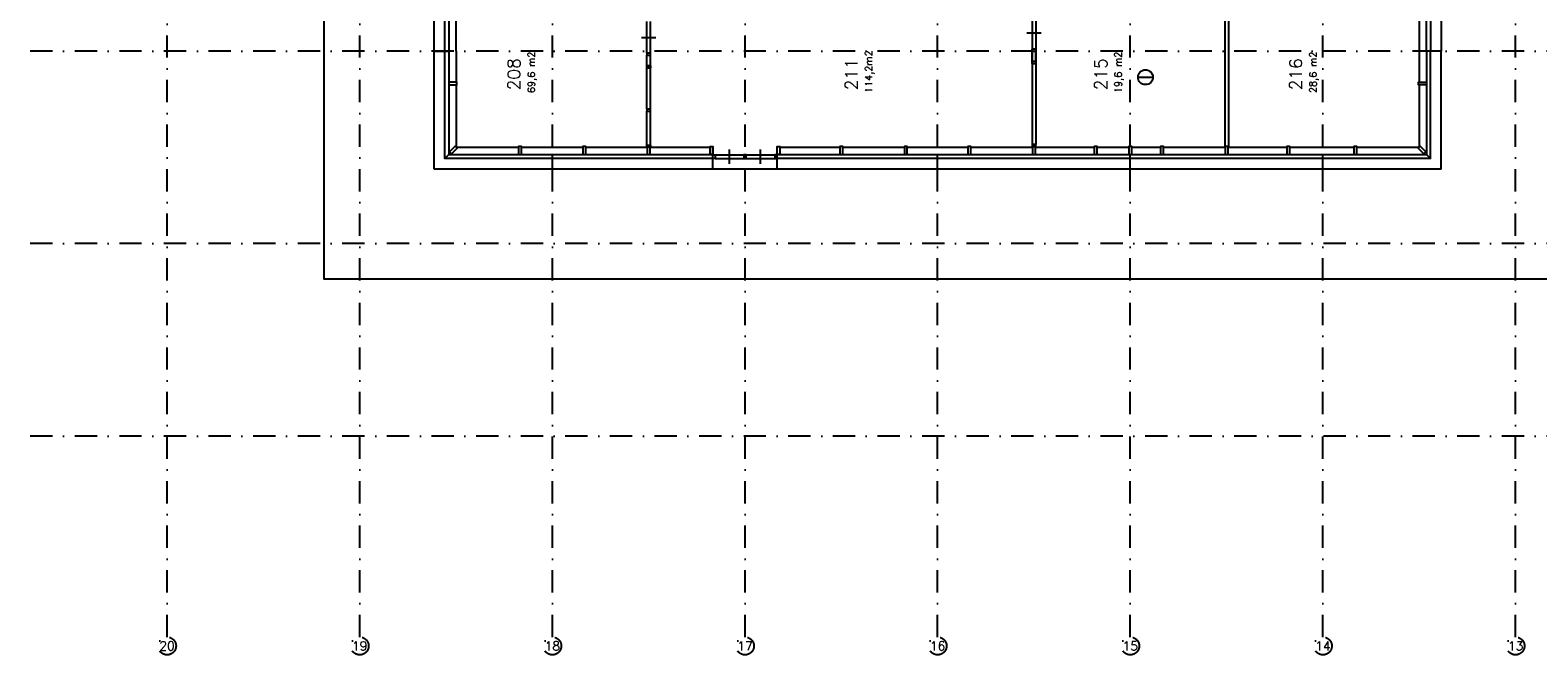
# Model space of a CAD drawing. Extents: x 36324 to 146208, y 143889 to 220609.
# Tile 1 of 21: x 36324 to 78588, y 153042 to 170565. Entities that reach past the tile are written whole.
import ezdxf
from ezdxf.enums import TextEntityAlignment as Align

# ---------------------------------------------------------------- set-up
doc = ezdxf.new("R2010")
doc.units = 0
doc.header["$LTSCALE"] = 100
doc.linetypes.add('B0302', pattern=[12.5, 6.25, -3.125, 0, -3.125])
for name, color, linetype in [('Bouwkundig', 253, 'CONTINUOUS'), ('Bouwkundig tekst', 252, 'CONTINUOUS'), ('Stramien', 252, 'B0302')]:
    doc.layers.add(name, color=color, linetype=linetype)
doc.styles.add('bouwk tekst', font='romans.shx')
doc.styles.get("Standard").update_dxf_attribs({"font": 'romans.shx'})

msp = doc.modelspace()

# ---------------------------------------------------------------- linework, layer by layer
at = {"layer": 'Bouwkundig', "linetype": 'Continuous'}
for p, q in [((67380, 169245), (67799, 169245)), ((69913, 167300), (69813, 167300))]:
    msp.add_line(p, q, dxfattribs=at)
for points in [[(78963, 197980), (78963, 163580), (44563, 163580), (44563, 203380), (68163, 203380), (68163, 197980), (78963, 197980)], [(47649, 169980), (47649, 175380)], [(47949, 169980), (47949, 175380)], [(48063, 175380), (48063, 169980)], [(75463, 169980), (75463, 175380)], [(75577, 175380), (75577, 169980)], [(75877, 175380), (75877, 169980)], [(48263, 169980), (48263, 170910)], [(53613, 169920), (53613, 170806)], [(53712, 169920), (53712, 170806)], [(64414, 170921), (64414, 169689)], [(64513, 170921), (64513, 169689)], [(69813, 171080), (69813, 167300)], [(69913, 171080), (69913, 167300)], [(75263, 170830), (75263, 169980)], [(53463, 170363), (53663, 170363), (53863, 170363)], [(64663, 170478), (64463, 170478), (64263, 170478)], [(47649, 169980), (47949, 169980)], [(47649, 166666), (47649, 169980)], [(47749, 169980), (47949, 169980)], [(48063, 169980), (47949, 169980)], [(48263, 169980), (48263, 169110)], [(64414, 169625), (64414, 170035)], [(64414, 169975), (64414, 167360)], [(64513, 169625), (64513, 170035)], [(64513, 169975), (64513, 167360)], [(75263, 169980), (75263, 169110)], [(75577, 169980), (75463, 169980)], [(75877, 169980), (75577, 169980)], [(75777, 169980), (75577, 169980)], [(75877, 166666), (75877, 169980)], [(53613, 169565), (53613, 169860)], [(53613, 168353), (53613, 169506)], [(53712, 169565), (53712, 169860)], [(53713, 168353), (53713, 169506)], [(48263, 169030), (48263, 167280)], [(75263, 169030), (75263, 167280)], [(53613, 167340), (53613, 168293)], [(53713, 167340), (53713, 168293)], [(55463, 166966), (47949, 166966), (48063, 167080), (55463, 167080)], [(48263, 167280), (50013, 167280)], [(50093, 167280), (51818, 167280)], [(50963, 166666), (50963, 167080)], [(51898, 167280), (53623, 167280)], [(53703, 167280), (55383, 167280)], [(55463, 166666), (55463, 167280)], [(55523, 167066), (56333, 167066)], [(55523, 166967), (56333, 166967)], [(55928, 166816), (55928, 167016), (55928, 167216)], [(56393, 167066), (57203, 167066)], [(56393, 166967), (57203, 166967)], [(56798, 166816), (56798, 167016), (56798, 167216)], [(57261, 167080), (75463, 167080), (75577, 166966), (57263, 166966)], [(57263, 166666), (57263, 167280)], [(57341, 167280), (59023, 167280)], [(59103, 167280), (60833, 167280)], [(60913, 167280), (62613, 167280)], [(61763, 166666), (61763, 167080)], [(62693, 167280), (64423, 167280)], [(64503, 167280), (66153, 167280)], [(66233, 167280), (67123, 167280)], [(67163, 166666), (67163, 167080)], [(67203, 167280), (68013, 167280)], [(68093, 167280), (69823, 167280)], [(69903, 167280), (71553, 167280)], [(71633, 167280), (73433, 167280)], [(72563, 166666), (72563, 167080)], [(73513, 167280), (75263, 167280)], [(75877, 166666), (47649, 166666)]]:
    msp.add_lwpolyline(points, dxfattribs=at)
for points in [[(47949, 166966), (47949, 169980), (48063, 169980), (48063, 167080)], [(53613, 169920), (53613, 169860), (53712, 169860), (53712, 169920)], [(64513, 169975), (64513, 170035), (64414, 170035), (64414, 169975)], [(75577, 166966), (75577, 169980), (75463, 169980), (75463, 167080)], [(53613, 169565), (53613, 169506), (53713, 169506), (53713, 169565)], [(53613, 169506), (53613, 169565), (53712, 169565), (53712, 169506)], [(64513, 169625), (64513, 169689), (64414, 169689), (64414, 169625)], [(48063, 169110), (48063, 169030), (48283, 169030), (48283, 169110)], [(75463, 169110), (75463, 169030), (75243, 169030), (75243, 169110)], [(53613, 168353), (53613, 168293), (53713, 168293), (53713, 168353)], [(48079, 167153), (48136, 167096), (48291, 167252), (48235, 167309)], [(50013, 167080), (50093, 167080), (50093, 167300), (50013, 167300)], [(51818, 167080), (51898, 167080), (51898, 167300), (51818, 167300)], [(53613, 167280), (53613, 167340), (53713, 167340), (53713, 167280)], [(53623, 167080), (53703, 167080), (53703, 167300), (53623, 167300)], [(55463, 167080), (55383, 167080), (55383, 167300), (55463, 167300)], [(55463, 167066), (55523, 167066), (55523, 166967), (55463, 166967)], [(56393, 167066), (56333, 167066), (56333, 166967), (56393, 166967)], [(57263, 167066), (57203, 167066), (57203, 166967), (57263, 166967)], [(57341, 167080), (57261, 167080), (57261, 167300), (57341, 167300)], [(59023, 167080), (59103, 167080), (59103, 167300), (59023, 167300)], [(60833, 167080), (60913, 167080), (60913, 167300), (60833, 167300)], [(62613, 167080), (62693, 167080), (62693, 167300), (62613, 167300)], [(64513, 167300), (64513, 167360), (64414, 167360), (64414, 167300)], [(64423, 167080), (64503, 167080), (64503, 167300), (64423, 167300)], [(66153, 167080), (66233, 167080), (66233, 167300), (66153, 167300)], [(67123, 167080), (67203, 167080), (67203, 167300), (67123, 167300)], [(68013, 167080), (68093, 167080), (68093, 167300), (68013, 167300)], [(69823, 167080), (69903, 167080), (69903, 167300), (69823, 167300)], [(71553, 167080), (71633, 167080), (71633, 167300), (71553, 167300)], [(73433, 167080), (73513, 167080), (73513, 167300), (73433, 167300)], [(75390, 167096), (75447, 167153), (75291, 167309), (75235, 167252)]]:
    msp.add_lwpolyline(points, close=True, dxfattribs=at)
for radius in [209, 208]:
    msp.add_circle((67589, 169245), radius, dxfattribs=at)
at = {"layer": 'Stramien'}
for p, q in [((40163, 153542), (40163, 205239)), ((45563, 153542), (45563, 205239)), ((50963, 153542), (50963, 205239)), ((56363, 153542), (56363, 205239)), ((61763, 153542), (61763, 205239)), ((67163, 153542), (67163, 205239)), ((72563, 153542), (72563, 205239)), ((77963, 153542), (77963, 205239)), ((145708, 169980), (36324, 169980)), ((145708, 164580), (36324, 164580)), ((145708, 159180), (36324, 159180))]:
    msp.add_line(p, q, dxfattribs=at)
for centre in [(40163, 153292), (45563, 153292), (50963, 153292), (56363, 153292), (61763, 153292), (67163, 153292), (72563, 153292), (77963, 153292)]:
    msp.add_circle(centre, 250, dxfattribs=at)

# ---------------------------------------------------------------- texts
at = {"layer": 'Bouwkundig tekst', "linetype": 'Continuous'}
for s, p in [('208', (50061, 168877)), ('211', (59520, 168877)), ('215', (66513, 168877)), ('216', (71976, 168877))]:
    msp.add_text(s, height=350, rotation=90, dxfattribs=at).set_placement(p)
at = {"layer": 'Bouwkundig tekst', "linetype": 'Continuous', "char_height": 200, "width": 1805, "attachment_point": 1, "rotation": 90, "style": 'bouwk tekst'}
for s, insert in [('69,6 m2', (50271, 168799)), ('114,2m2', (59730, 168799)), ('19,6 m2', (66723, 168799)), ('28,6 m2', (72186, 168799))]:
    msp.add_mtext(s, dxfattribs=dict(at, insert=insert))
at = {"layer": 'Stramien', "style": 'bouwk tekst'}
for s, p in [('20', (40162, 153292)), ('19', (45562, 153292)), ('18', (50963, 153292)), ('17', (56363, 153292)), ('16', (61763, 153292)), ('15', (67163, 153292)), ('14', (72563, 153292)), ('13', (77963, 153292))]:
    msp.add_text(s, height=250, dxfattribs=at).set_placement(p, align=Align.MIDDLE)

doc.saveas('drawing.dxf')
